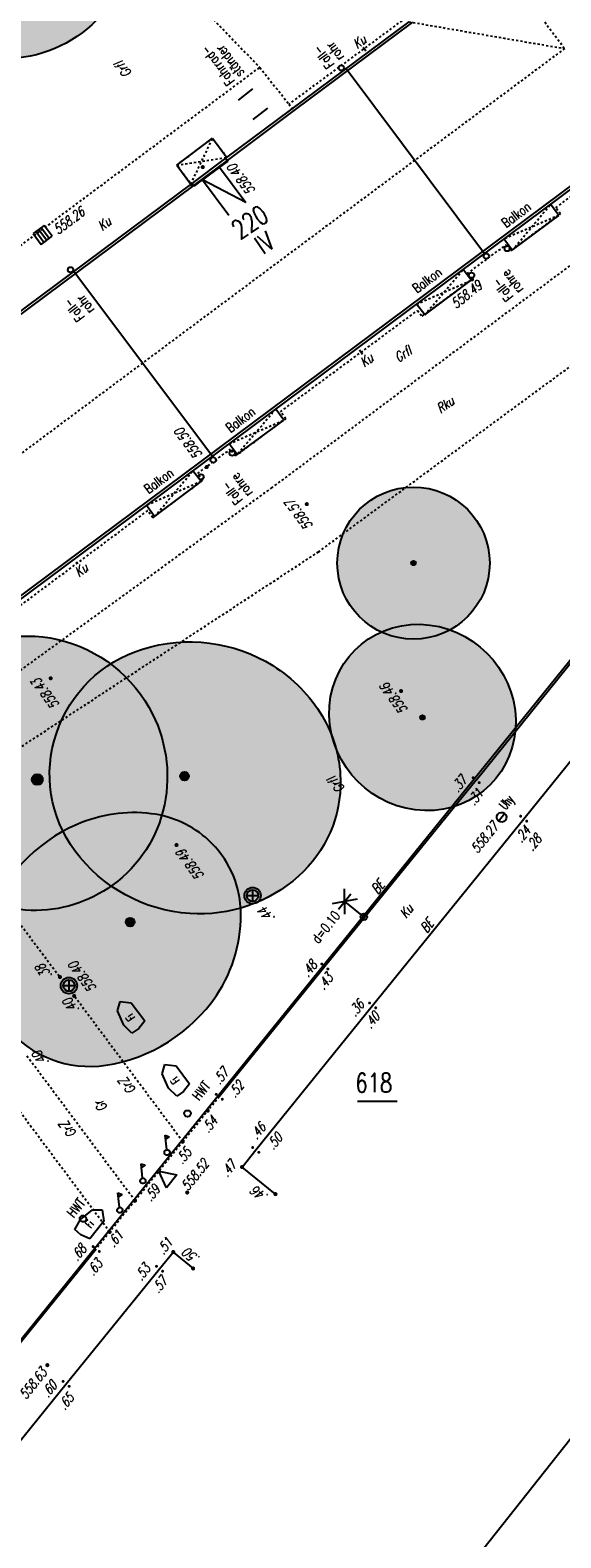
# Model space of a CAD drawing. Header units: metres. Extents: x 2 to 485, y 6 to 594.
# Tile 11 of 176: x 155 to 180, y 68 to 138. Entities that reach past the tile are written whole.
import ezdxf
from ezdxf.enums import TextEntityAlignment as Align

# ---------------------------------------------------------------- set-up
doc = ezdxf.new("R2010")
doc.units = ezdxf.units.M
doc.header["$LTSCALE"] = 0.0125
for name, pattern in [('260241_A_bea$0$GESTRICHELT', [0.4, 0.2, -0.2]), ('260241_A_bea$0$GESTRICHELTX2', [0.7, 0.5, -0.2]), ('260241_A_bea$0$PUNKTIERT', [0.2, 0, -0.2])]:
    doc.linetypes.add(name, pattern=pattern)
for name, color, linetype in [('260241_A_bea$0$B07_FLSTGR', 9, 'Continuous'), ('260241_A_bea$0$B08_FLSTNR_TXT', 9, 'Continuous'), ('260241_A_bea$0$B10_GEBAEUDE', 1, 'Continuous'), ('260241_A_bea$0$B13_GEB_ZUBEHOER', 12, 'Continuous'), ('260241_A_bea$0$B14_GEB_ZUB_GESTR', 12, 'Continuous'), ('260241_A_bea$0$B15_GEB_TXT', 12, 'Continuous'), ('260241_A_bea$0$B23_EINFASS', 5, 'Continuous'), ('260241_A_bea$0$B24_EINFASS_GESTR', 5, 'Continuous'), ('260241_A_bea$0$B25_EINFASS_GEPKT', 7, '260241_A_bea$0$PUNKTIERT'), ('260241_A_bea$0$B28_VEINFASS_TXT', 5, 'Continuous'), ('260241_A_bea$0$B30_BEWSYM', 3, 'Continuous'), ('260241_A_bea$0$B32_BEWLIN_GESTR', 3, 'Continuous'), ('260241_A_bea$0$B34_ZUBEHOER_1', 6, 'Continuous'), ('260241_A_bea$0$B37_VSCHILD', 6, 'Continuous'), ('260241_A_bea$0$B38_SPARTEN1_SYM', 2, 'Continuous'), ('260241_A_bea$0$B53_HAUPTHOEHEN', 4, 'Continuous'), ('260241_A_bea$0$B54_HOEHEN', 253, 'Continuous')]:
    doc.layers.add(name, color=color, linetype=linetype)
doc.layers.add('260241_A_bea$0$B62_PLOTBOX', color=9, linetype='Continuous', plot=False)
doc.layers.add('260241_A_bea$0$f_fill_baum', color=86, linetype='Continuous', lineweight=18)
doc.styles.add('260241_A_bea$0$ROMANS', font='ROMANS')
doc.styles.add('260241_A_bea$0$SIMPLEX8', font='SIMPLEX8')
doc.styles.add('260241_A_bea$0$SYMTEXT', font='SIMPLEX', dxfattribs={"width": 0.8})

# ---------------------------------------------------------------- blocks, each defined once
blk = doc.blocks.new('260241_A_bea$0$HOEHENPKT_ZENTR')
at = {"const_width": 0.75}
blk.add_lwpolyline([(-0.375, 0, 1), (0.375, 0, 1)], format="xyb", close=True, dxfattribs=at)
blk = doc.blocks.new('260241_A_bea$0$HOEHENPKT_DOPP')
at = {"const_width": 0.15}
for points in [[(-0.0749999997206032, 0.4000000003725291, 1), (0.0749999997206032, 0.4000000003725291, 1)], [(-0.0749999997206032, -0.4000000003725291, 1), (0.0749999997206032, -0.4000000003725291, 1)]]:
    blk.add_lwpolyline(points, format="xyb", close=True, dxfattribs=at)
blk = doc.blocks.new('260241_A_bea$0$BEL_MAST')
for p, q in [((0.15, 0.25), (-0.15, 0.5)), ((-0.15, 0.25), (0.15, 0.5)), ((-0.15, 0.375), (0.15, 0.375)), ((0, 0), (0, 0.375))]:
    blk.add_line(p, q)
blk.add_circle((0, 0), 0.05)
blk = doc.blocks.new('260241_A_bea$0$PAPIERK_RUND')
blk.add_circle((0, 0), 0.5)
blk = doc.blocks.new('260241_A_bea$0$BAUMSTAMM')
at = {"const_width": 0.5}
blk.add_lwpolyline([(-0.25, 0, 1), (0.25, 0, 1)], format="xyb", close=True, dxfattribs=at)
blk.add_circle((0, 0), 0.5)

msp = doc.modelspace()

# ---------------------------------------------------------------- hatches: boundary and pattern name
at = {"layer": '260241_A_bea$0$f_fill_baum'}
h = msp.add_hatch(color=256, dxfattribs=at)
h.dxf.hatch_style = 1
edge = h.paths.add_edge_path()
edge.add_ellipse((154.22252122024, 142.3793067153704), major_axis=(-4.242640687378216, 4.242640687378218), ratio=0.9999999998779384, start_angle=0, end_angle=360)
h = msp.add_hatch(color=256, dxfattribs=at)
h.dxf.hatch_style = 1
edge = h.paths.add_edge_path()
edge.add_arc((173.0395212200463, 113.1793067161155), 3.5, 0, 360)
h = msp.add_hatch(color=256, dxfattribs=at)
h.dxf.hatch_style = 1
edge = h.paths.add_edge_path()
edge.add_ellipse((173.4525212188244, 106.0783067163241), major_axis=(-3.102511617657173, 3.102511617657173), ratio=0.9533945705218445, start_angle=0, end_angle=360)
h = msp.add_hatch(color=256, dxfattribs=at)
h.dxf.hatch_style = 1
edge = h.paths.add_edge_path()
edge.add_arc((155.3168786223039, 103.7119522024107), 6.1139412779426, 76.94662665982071, 129.1172260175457, ccw=False)
edge.add_arc((155.2273331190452, 103.3257298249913), 6.510408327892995, 26.504753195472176, 76.94662664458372, ccw=False)
edge.add_arc((155.3054144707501, 103.3646678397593), 6.423156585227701, -14.3596893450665, 26.504753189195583, ccw=False)
edge.add_arc((155.6458071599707, 103.2775250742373), 6.071786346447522, 303.5555866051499, 345.64031068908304, ccw=False)
edge.add_arc((155.6339222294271, 103.295443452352), 6.09328797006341, 266.0943813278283, 303.5555865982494, ccw=False)
edge.add_arc((155.6567604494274, 103.6299631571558), 6.428586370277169, 229.6585000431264, 266.09438135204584, ccw=False)
edge.add_arc((155.7155163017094, 103.6991440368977), 6.519351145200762, 180.2104908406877, 229.6585000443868, ccw=False)
edge.add_arc((155.3284502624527, 103.6977220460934), 6.132282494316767, 129.1172260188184, 180.2104908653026, ccw=False)
h = msp.add_hatch(color=256, dxfattribs=at)
h.dxf.hatch_style = 1
edge = h.paths.add_edge_path()
edge.add_arc((162.4083393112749, 103.408309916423), 6.095401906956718, 107.4002748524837, 161.4398715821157, ccw=False)
edge.add_arc((162.7504709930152, 102.316584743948), 7.239481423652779, 58.127461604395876, 107.4002748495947, ccw=False)
edge.add_arc((162.9557673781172, 102.6467598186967), 6.850685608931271, 30.730875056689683, 58.12746160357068, ccw=False)
edge.add_arc((163.6847432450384, 103.0801254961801), 6.002622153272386, 1.4224133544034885, 30.730875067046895, ccw=False)
edge.add_arc((163.9130474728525, 103.085794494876), 5.77424755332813, -48.315386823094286, 1.422413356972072, ccw=False)
edge.add_arc((163.2112581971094, 103.8738915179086), 6.829522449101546, 266.1871709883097, 311.68461319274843, ccw=False)
edge.add_arc((163.2326821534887, 104.1953561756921), 7.151700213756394, 216.4715181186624, 266.18717098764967, ccw=False)
edge.add_arc((162.2430313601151, 103.4638141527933), 5.921024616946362, 161.4398715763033, 216.4715180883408, ccw=False)
h = msp.add_hatch(color=256, dxfattribs=at)
h.dxf.hatch_style = 1
edge = h.paths.add_edge_path()
edge.add_arc((158.1604378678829, 94.97734396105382), 4.951129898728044, 219.4142951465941, 278.5836374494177)
edge.add_arc((157.7822535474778, 97.48281036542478), 7.484977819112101, 278.5836374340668, 325.9325331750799)
edge.add_arc((158.5547804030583, 96.96040984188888), 6.552400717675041, 325.9325331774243, 362.8061980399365)
edge.add_arc((160.5134678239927, 97.0564180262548), 4.591361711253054, 2.80619808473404, 47.20226415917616)
edge.add_arc((160.4111201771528, 96.94588386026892), 4.742003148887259, 47.20226415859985, 83.05421520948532)
edge.add_arc((160.191917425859, 95.14654676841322), 6.554643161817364, 83.05421522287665, 113.4071766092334)
edge.add_arc((160.5829370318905, 94.24326420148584), 7.538927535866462, 113.4071766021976, 160.7763176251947)
edge.add_arc((158.2549649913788, 95.05502892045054), 5.073483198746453, 160.7763176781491, 219.4142951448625)

# ---------------------------------------------------------------- linework, layer by layer
at = {"color": 252}
for p, q in [((156.0641047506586, 128.7126505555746), (155.5631773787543, 128.3388902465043)), ((155.5631773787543, 128.3388902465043), (155.9369376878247, 127.8379628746)), ((156.0621695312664, 127.9314029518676), (155.6884092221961, 128.4323303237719)), ((156.1874013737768, 128.0248430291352), (155.8136410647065, 128.5257704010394)), ((155.9388729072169, 128.619210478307), (156.3126332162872, 128.1182831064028)), ((156.4378650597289, 128.2117231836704), (156.0641047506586, 128.7126505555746)), ((155.9369376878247, 127.8379628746), (156.4378650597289, 128.2117231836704)), ((176.9449994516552, 101.3133879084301), (177.2280429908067, 101.6632255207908)), ((165.3840212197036, 97.88230671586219), (165.9090212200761, 97.88230671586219)), ((165.6465212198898, 98.14480671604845), (165.6465212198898, 97.61980671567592)), ((156.9480212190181, 93.74430671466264), (157.4730212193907, 93.74430671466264)), ((157.2105212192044, 94.0068067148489), (157.2105212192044, 93.48180671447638)), ((159.4327828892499, 92.58127855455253), (159.555809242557, 93.00856365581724)), ((159.555809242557, 93.00856365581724), (160.0728735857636, 92.94846673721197)), ((160.0728735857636, 92.94846673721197), (160.6974162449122, 92.12521427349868)), ((159.7266577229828, 91.92955333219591), (159.4327828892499, 92.58127855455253)), ((160.1048476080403, 91.56309359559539), (159.7266577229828, 91.92955333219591)), ((160.4155998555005, 91.77490203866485), (160.1048476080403, 91.56309359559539)), ((160.6974162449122, 92.12521427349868), (160.4155998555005, 91.77490203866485)), ((161.4887828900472, 89.6802785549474), (161.6118092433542, 90.10756365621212)), ((161.78265772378, 89.02855333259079), (161.4887828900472, 89.6802785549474)), ((161.6118092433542, 90.10756365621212), (162.1288735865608, 90.04746673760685)), ((162.1288735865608, 90.04746673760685), (162.7534162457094, 89.22421427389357)), ((162.1608476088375, 88.66209359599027), (161.78265772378, 89.02855333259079)), ((162.4715998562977, 88.87390203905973), (162.1608476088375, 88.66209359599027)), ((162.7534162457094, 89.22421427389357), (162.4715998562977, 88.87390203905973)), ((161.7035455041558, 86.20115057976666), (161.6336669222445, 86.86036989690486)), ((161.6336669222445, 86.86036989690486), (161.8187758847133, 86.79110827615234)), ((161.8187758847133, 86.79110827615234), (161.6523012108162, 86.6845780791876)), ((160.5925455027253, 84.89215058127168), (160.5226669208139, 85.55136989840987)), ((160.5226669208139, 85.55136989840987), (160.7077758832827, 85.48210827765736)), ((160.7077758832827, 85.48210827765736), (160.5413012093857, 85.37557808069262)), ((161.6962085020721, 84.44619168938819), (161.3400212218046, 85.2053067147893)), ((161.3400212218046, 85.2053067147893), (162.1610256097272, 85.03478752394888)), ((162.1610256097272, 85.03478752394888), (161.6962085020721, 84.44619168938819)), ((159.5325455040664, 83.54715057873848), (159.4626669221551, 84.20636989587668)), ((159.4626669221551, 84.20636989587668), (159.6477758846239, 84.13710827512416)), ((159.6477758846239, 84.13710827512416), (159.4813012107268, 84.03057807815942)), ((157.7379622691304, 82.98815851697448), (158.2959371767, 83.4351173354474)), ((158.2959371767, 83.4351173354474), (158.7403992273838, 83.42240801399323)), ((158.7403992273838, 83.42240801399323), (158.8110000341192, 82.90667290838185)), ((157.4772635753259, 82.5306035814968), (157.7379622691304, 82.98815851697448)), ((158.8110000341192, 82.90667290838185), (158.169275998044, 82.0967417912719)), ((157.7598049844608, 82.28240985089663), (157.4772635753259, 82.5306035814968)), ((158.169275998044, 82.0967417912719), (157.7598049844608, 82.28240985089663))]:
    msp.add_line(p, q, dxfattribs=at)
for centre, major_axis, ratio, start_param, end_param in [((169.7232672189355, 135.9614007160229), (0.08838834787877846, 0.08838834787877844), 0.999999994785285, 5.497787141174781, 11.78097244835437), ((177.346945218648, 127.6503487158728), (0.08838834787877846, 0.08838834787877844), 0.999999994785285, 5.497787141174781, 11.78097244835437), ((176.3884722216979, 127.3026727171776), (0.08838834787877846, 0.08838834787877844), 0.999999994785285, 5.497787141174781, 11.78097244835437), ((157.2829802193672, 126.67194171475), (0.08838834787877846, 0.08838834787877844), 0.999999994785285, 5.497787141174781, 11.78097244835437), ((175.7086962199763, 126.4228257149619), (0.08838834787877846, 0.08838834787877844), 0.999999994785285, 5.497787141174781, 11.78097244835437), ((163.845083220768, 117.9211967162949), (0.08838834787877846, 0.08838834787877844), 0.999999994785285, 5.497787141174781, 11.78097244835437), ((164.7124222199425, 118.2378047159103), (0.08838834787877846, 0.08838834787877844), 0.999999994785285, 5.497787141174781, 11.78097244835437), ((163.2758822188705, 117.1445227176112), (0.08838834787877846, 0.08838834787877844), 0.999999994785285, 5.497787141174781, 11.78097244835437), ((177.086521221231, 101.4883067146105), (0.1590990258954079, 0.1590990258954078), 0.9999999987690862, 0.1051504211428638, 6.38833572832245), ((165.6465212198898, 97.88230671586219), (-0.2651650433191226, 0.2651650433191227), 0.9999999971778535, 3.926990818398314, 10.2101761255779), ((165.6465212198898, 97.88230671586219), (-0.1856155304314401, 0.1856155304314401), 0.9999999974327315, 3.926990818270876, 10.21017612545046), ((157.2105212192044, 93.74430671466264), (-0.2651650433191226, 0.2651650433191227), 0.9999999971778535, 3.926990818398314, 10.2101761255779), ((157.2105212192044, 93.74430671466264), (-0.1856155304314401, 0.1856155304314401), 0.9999999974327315, 3.926990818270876, 10.21017612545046), ((162.6535212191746, 87.85430671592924), (0.1060660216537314, 0.1060660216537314), 0.9999999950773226, 5.497787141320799, 11.78097244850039), ((161.7175212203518, 86.06930671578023), (-0.08838834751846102, 0.08838834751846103), 0.9999999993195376, -1.46518867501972, 4.817996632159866), ((160.6065212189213, 84.76030671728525), (-0.08838834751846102, 0.08838834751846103), 0.9999999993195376, -1.46518867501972, 4.817996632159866), ((159.5465212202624, 83.41530671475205), (-0.08838834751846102, 0.08838834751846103), 0.9999999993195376, -1.46518867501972, 4.817996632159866), ((157.8555212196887, 83.02130671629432), (0.1060660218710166, 0.1060660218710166), 0.9999999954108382, 4.567574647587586, 10.85075995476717)]:
    msp.add_ellipse(centre, major_axis=major_axis, ratio=ratio, start_param=start_param, end_param=end_param, dxfattribs=at)
at = {"layer": '260241_A_bea$0$B07_FLSTGR', "color": 30, "linetype": 'Continuous'}
msp.add_line((147.9715212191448, 68.76030671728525), (322.4815212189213, 284.9103067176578), dxfattribs=at)
at = {"layer": '260241_A_bea$0$B08_FLSTNR_TXT'}
msp.add_line((170.4676365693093, 88.42772331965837), (172.2957175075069, 88.42772331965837), dxfattribs=at)
at = {"layer": '260241_A_bea$0$B10_GEBAEUDE', "color": 7, "linetype": 'Continuous'}
for p, q in [((172.9934612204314, 138.0588877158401), (167.5440502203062, 133.9930327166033)), ((151.1352422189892, 108.7964597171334), (187.2524352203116, 135.7396277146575)), ((169.9474862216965, 135.9359787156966), (176.2962162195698, 127.4166547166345)), ((167.5440502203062, 133.9930327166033), (164.4802812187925, 131.7071277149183)), ((164.4802812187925, 131.7071277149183), (162.9302232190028, 130.5520837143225)), ((162.9302232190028, 130.5520837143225), (152.0377242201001, 122.4307117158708)), ((157.4372032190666, 126.606209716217), (163.8003682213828, 118.0948417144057))]:
    msp.add_line(p, q, dxfattribs=at)
at = {"layer": '260241_A_bea$0$B13_GEB_ZUBEHOER', "color": 7, "linetype": 'Continuous'}
for p, q in [((172.8255212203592, 138.0833067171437), (164.4085212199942, 131.8033067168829)), ((151.1105212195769, 108.6283067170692), (187.4205212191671, 135.7153067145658)), ((162.1609692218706, 131.4872867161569), (163.8113992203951, 132.7212497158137)), ((163.8113992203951, 132.7212497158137), (164.4633712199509, 131.8440747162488)), ((164.4085212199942, 131.8033067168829), (162.8585212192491, 130.6483067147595)), ((164.4085212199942, 131.8033067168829), (164.5046872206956, 131.6744777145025)), ((162.1609692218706, 131.4872867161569), (162.8107342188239, 130.6127997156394)), ((164.1232712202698, 131.3880027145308), (163.3452252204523, 130.8059447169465)), ((164.5046872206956, 131.6744777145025), (164.1232712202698, 131.3880027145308)), ((164.1232712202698, 131.3880027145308), (165.3376632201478, 129.7647067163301)), ((162.8585212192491, 130.6483067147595), (151.9665212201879, 122.5273067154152)), ((162.9567582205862, 130.5164737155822), (162.8585212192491, 130.6483067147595)), ((162.9567582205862, 130.5164737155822), (163.3452252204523, 130.8059447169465)), ((165.3376632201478, 129.7647067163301), (163.3452252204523, 130.8059447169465)), ((163.3452252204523, 130.8059447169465), (164.5596182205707, 129.1826487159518)), ((177.5794122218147, 127.5778007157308), (179.719521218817, 129.1743067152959)), ((179.719521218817, 129.1743067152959), (179.3379662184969, 129.6857787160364)), ((173.5535212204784, 124.5943067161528), (175.6936302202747, 126.1908127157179)), ((173.5535212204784, 124.5943067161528), (173.181452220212, 125.093063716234)), ((167.0885212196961, 119.7583067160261), (166.7101472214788, 120.2655157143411)), ((164.9455212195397, 118.1703067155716), (167.0885212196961, 119.7583067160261)), ((164.9455212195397, 118.1703067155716), (164.5722572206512, 118.6706657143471)), ((163.2775212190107, 116.9313067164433), (162.9068052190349, 117.4282497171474)), ((161.1465212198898, 115.3263067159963), (163.2775212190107, 116.9313067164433)), ((161.1465212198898, 115.3263067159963), (160.7684772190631, 115.8330727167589))]:
    msp.add_line(p, q, dxfattribs=at)
at = {"layer": '260241_A_bea$0$B13_GEB_ZUBEHOER', "linetype": 'Continuous'}
for p, q in [((177.5794122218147, 127.5778007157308), (177.1978572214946, 128.0892727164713)), ((175.6936302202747, 126.1908127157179), (175.3215612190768, 126.6895697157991))]:
    msp.add_line(p, q, dxfattribs=at)
at = {"layer": '260241_A_bea$0$B14_GEB_ZUB_GESTR', "color": 7, "linetype": '260241_A_bea$0$GESTRICHELTX2'}
for p, q in [((137.6915212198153, 193.5403067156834), (179.9815212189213, 136.8503067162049)), ((172.8255212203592, 138.0833067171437), (179.9815212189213, 136.8503067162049)), ((179.9815212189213, 136.8503067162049), (151.2315212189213, 115.4003067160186)), ((162.8107342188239, 130.6127997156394), (163.8113992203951, 132.7212497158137)), ((162.1609692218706, 131.4872867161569), (164.4633712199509, 131.8440747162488)), ((179.719521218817, 129.1743067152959), (177.1978572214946, 128.0892727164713)), ((177.5794122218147, 127.5778007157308), (179.3379662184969, 129.6857787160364)), ((173.5535212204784, 124.5943067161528), (175.3215612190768, 126.6895697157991)), ((173.181452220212, 125.093063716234), (175.6936302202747, 126.1908127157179)), ((166.7101472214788, 120.2655157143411), (164.9455212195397, 118.1703067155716)), ((164.5722572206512, 118.6706657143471), (167.0885212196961, 119.7583067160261)), ((161.1465212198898, 115.3263067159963), (162.9068052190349, 117.4282497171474)), ((163.2775212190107, 116.9313067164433), (160.7684772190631, 115.8330727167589))]:
    msp.add_line(p, q, dxfattribs=at)
at = {"layer": '260241_A_bea$0$B23_EINFASS', "color": 252, "linetype": 'Continuous'}
for p, q in [((175.9165212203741, 103.1953067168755), (181.8385212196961, 110.5633067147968)), ((178.101521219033, 101.4233067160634), (184.0595212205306, 108.7873067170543)), ((175.9165212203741, 103.1953067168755), (168.9655212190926, 94.62330671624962)), ((171.1625212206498, 92.83330671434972), (178.101521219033, 101.4233067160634)), ((168.9655212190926, 94.62330671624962), (164.1155212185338, 88.62830671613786)), ((165.7915212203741, 86.18530671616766), (171.1625212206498, 92.83330671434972)), ((165.160521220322, 85.39630671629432), (165.7915212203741, 86.18530671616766)), ((166.6985212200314, 84.15330671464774), (165.160521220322, 85.39630671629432)), ((158.4615212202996, 81.62630671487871), (154.8855212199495, 77.19630671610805)), ((161.3725212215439, 80.71930671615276), (161.9995212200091, 81.48830671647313)), ((161.9995212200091, 81.48830671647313), (162.9145212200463, 80.73030671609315)), ((157.0785212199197, 75.42430671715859), (161.3725212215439, 80.71930671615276)), ((152.7105212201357, 70.00730671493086), (157.0785212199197, 75.42430671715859))]:
    msp.add_line(p, q, dxfattribs=at)
at = {"layer": '260241_A_bea$0$B24_EINFASS_GESTR', "color": 252, "linetype": '260241_A_bea$0$GESTRICHELT'}
for p, q in [((152.136521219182, 100.3523067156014), (156.7965212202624, 94.13530671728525)), ((162.4385212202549, 86.56430671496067), (157.4495212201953, 93.26630671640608)), ((160.2415212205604, 83.84630671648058), (155.257521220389, 90.5313067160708)), ((164.1155212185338, 88.62830671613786), (163.5875212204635, 87.98730671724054)), ((162.4385212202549, 86.56430671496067), (163.5875212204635, 87.98730671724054)), ((162.4385212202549, 86.56430671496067), (160.2415212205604, 83.84630671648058)), ((160.2415212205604, 83.84630671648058), (159.0785212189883, 82.41330671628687)), ((159.0785212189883, 82.41330671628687), (158.4615212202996, 81.62630671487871))]:
    msp.add_line(p, q, dxfattribs=at)
at = {"layer": '260241_A_bea$0$B25_EINFASS_GEPKT', "color": 7, "linetype": '260241_A_bea$0$PUNKTIERT', "ltscale": 0.5}
for p, q in [((172.5036372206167, 138.1301097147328), (167.3185212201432, 134.2953067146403)), ((153.5344882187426, 126.7003397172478), (165.9745212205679, 135.9823067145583)), ((165.9745212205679, 135.9823067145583), (167.3185212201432, 134.2953067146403)), ((167.3185212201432, 134.2953067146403), (167.5440502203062, 133.9930327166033)), ((162.1609692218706, 131.4872867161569), (163.8113992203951, 132.7212497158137)), ((163.8113992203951, 132.7212497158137), (164.53116022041, 131.7530227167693)), ((179.5815212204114, 129.5223067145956), (184.2699452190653, 133.0780517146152)), ((162.8780962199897, 130.5223197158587), (162.1609692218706, 131.4872867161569)), ((177.5145212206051, 127.5483067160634), (179.7915212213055, 129.2453067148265)), ((179.7915212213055, 129.2453067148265), (179.5815212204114, 129.5223067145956)), ((182.7735212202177, 128.7643067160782), (166.5345212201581, 116.6533067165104)), ((175.507521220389, 126.494306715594), (177.2975212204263, 127.8253067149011)), ((177.2975212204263, 127.8253067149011), (177.5145212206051, 127.5483067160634)), ((173.4395212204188, 124.5343067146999), (175.7285212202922, 126.2303067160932)), ((175.7285212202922, 126.2303067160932), (175.507521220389, 126.494306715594)), ((168.6695212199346, 113.6913067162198), (184.5545212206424, 125.4083067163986)), ((166.9278272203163, 120.1409557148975), (173.2265212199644, 124.8003067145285)), ((173.2265212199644, 124.8003067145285), (173.4395212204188, 124.5343067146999)), ((167.1686752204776, 119.818100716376), (166.9278272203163, 120.1409557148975)), ((164.8653672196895, 118.110512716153), (167.1686752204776, 119.818100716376)), ((163.1244862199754, 117.3036907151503), (164.6296302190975, 118.4265167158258)), ((164.8653672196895, 118.110512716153), (164.6296302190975, 118.4265167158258)), ((163.3576752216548, 116.9911007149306), (163.1244862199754, 117.3036907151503)), ((166.5345212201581, 116.6533067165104), (154.6075212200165, 107.9843067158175)), ((161.0663672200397, 115.2665127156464), (163.3576752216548, 116.9911007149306)), ((154.499718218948, 110.8696757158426), (160.8258502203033, 115.5889247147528)), ((161.0663672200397, 115.2665127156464), (160.8258502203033, 115.5889247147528)), ((154.7245212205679, 104.537306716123), (168.6695212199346, 113.6913067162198)), ((159.0785212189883, 82.41330671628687), (154.4075212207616, 88.6793067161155))]:
    msp.add_line(p, q, dxfattribs=at)
at = {"layer": '260241_A_bea$0$B28_VEINFASS_TXT', "color": 252, "linetype": 'Continuous'}
for p, q in [((170.8450312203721, 136.7251527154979), (170.7232222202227, 136.9042117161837)), ((170.5558752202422, 122.9958307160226), (170.6967282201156, 122.7847107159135)), ((157.5458512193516, 113.2358637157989), (157.5993252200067, 113.1461577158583))]:
    msp.add_line(p, q, dxfattribs=at)
at = {"layer": '260241_A_bea$0$B30_BEWSYM'}
for points in [[(151.459537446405, 108.4554948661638, -0.2316523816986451), (156.6977649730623, 109.6679097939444, -0.2237183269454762), (161.0534802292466, 106.2311431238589, -0.1802187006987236), (161.5278980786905, 101.771671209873, -0.1857214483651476), (159.0019611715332, 98.21760218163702, -0.1649267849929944), (155.2188893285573, 97.21630650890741, -0.1603346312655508), (151.4952663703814, 98.73009685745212, -0.2191691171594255), (149.1962091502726, 103.6751935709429, -0.226704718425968)], [(156.6299583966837, 105.3484744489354, -0.2402614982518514), (160.5855375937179, 109.2247794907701, -0.2183680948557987), (166.5731442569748, 108.4645324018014, -0.1201128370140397), (168.8444593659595, 106.1475025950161, -0.1285840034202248), (169.68551572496, 103.2291300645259, -0.220494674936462), (167.753094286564, 98.77348939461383, -0.2011697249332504), (162.7571132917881, 97.05948550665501, -0.2203933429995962), (157.4816249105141, 99.94422026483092, -0.2448448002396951)], [(154.3353177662, 91.83375628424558, 0.2640682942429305), (158.8994086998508, 90.08167144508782, 0.209589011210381), (163.9826485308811, 93.28995990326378, 0.1622945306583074), (165.0993237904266, 97.28120107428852, 0.1961743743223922), (163.6328954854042, 100.4253605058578, 0.1577223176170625), (160.9845711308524, 101.6530855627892, 0.1332195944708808), (157.5880012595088, 101.1617747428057, 0.2096812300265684), (153.4643774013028, 96.72550858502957, 0.2615896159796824)]]:
    msp.add_lwpolyline(points, format="xyb", close=True, dxfattribs=at)
msp.add_circle((173.0395212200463, 113.1793067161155), 3.5, dxfattribs=at)
msp.add_ellipse((173.4525212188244, 106.0783067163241), major_axis=(-3.102511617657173, 3.102511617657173), ratio=0.9533945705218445, start_param=3.926990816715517, end_param=10.2101761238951, dxfattribs=at)
at = {"layer": '260241_A_bea$0$B32_BEWLIN_GESTR', "linetype": '260241_A_bea$0$GESTRICHELT'}
msp.add_line((163.715521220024, 138.3213067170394), (165.9745212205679, 135.9823067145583), dxfattribs=at)
at = {"layer": '260241_A_bea$0$B34_ZUBEHOER_1', "color": 252, "linetype": 'Continuous'}
for p, q in [((164.9925212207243, 134.474306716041), (165.6595212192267, 134.9953067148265)), ((165.6808772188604, 133.5930527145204), (166.3478772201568, 134.1140527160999))]:
    msp.add_line(p, q, dxfattribs=at)
at = {"layer": '260241_A_bea$0$B62_PLOTBOX', "linetype": 'Continuous'}
msp.add_line((127.6832822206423, 6.497701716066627), (326.2932362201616, 257.4042297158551), dxfattribs=at)

# ---------------------------------------------------------------- block references
at = {"layer": '260241_A_bea$0$B30_BEWSYM'}
for name, p, xscale, yscale in [('260241_A_bea$0$PAPIERK_RUND', (154.22252122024, 142.3793067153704), 12, 12), ('260241_A_bea$0$BAUMSTAMM', (173.0395212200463, 113.1793067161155), 0.20000000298, 0.20000000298), ('260241_A_bea$0$BAUMSTAMM', (173.4525212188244, 106.0783067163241), 0.20000000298, 0.20000000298), ('260241_A_bea$0$BAUMSTAMM', (155.7535212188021, 103.2243067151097), 0.5, 0.5), ('260241_A_bea$0$BAUMSTAMM', (162.5215212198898, 103.3783067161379), 0.4000000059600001, 0.4000000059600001), ('260241_A_bea$0$BAUMSTAMM', (160.0195212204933, 96.66830671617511), 0.4000000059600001, 0.4000000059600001)]:
    msp.add_blockref(name, p, dxfattribs=dict(at, xscale=xscale, yscale=yscale))
at = {"layer": '260241_A_bea$0$B38_SPARTEN1_SYM', "xscale": 3, "yscale": 3, "rotation": 51.08411861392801}
msp.add_blockref('260241_A_bea$0$BEL_MAST', (170.757521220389, 96.9063067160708), dxfattribs=at)
at = {"layer": '260241_A_bea$0$B54_HOEHEN', "color": 252, "xscale": 0.125, "yscale": 0.125}
for p in [(163.3565212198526, 131.3953067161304), (175.7285212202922, 126.2303067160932), (163.542521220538, 117.5983067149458), (168.1365212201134, 115.8933067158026), (156.3695212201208, 107.8823067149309), (172.4685212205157, 107.2923067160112), (162.1515212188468, 100.2103067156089), (162.6425212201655, 84.22530671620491), (156.2165212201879, 76.2843067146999)]:
    msp.add_blockref('260241_A_bea$0$HOEHENPKT_ZENTR', p, dxfattribs=at)
at = {"layer": '260241_A_bea$0$B54_HOEHEN', "color": 252}
for name, p, xscale, yscale, rotation in [('260241_A_bea$0$HOEHENPKT_DOPP', (175.9165212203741, 103.1953067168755), 0.449999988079, 0.449999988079, 231.0268766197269), ('260241_A_bea$0$HOEHENPKT_DOPP', (178.101521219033, 101.4233067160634), 0.449999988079, 0.449999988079, 51.05208161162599), ('260241_A_bea$0$HOEHENPKT_DOPP', (168.9655212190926, 94.62330671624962), 0.449999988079, 0.449999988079, 231.0268766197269), ('260241_A_bea$0$HOEHENPKT_ZENTR', (156.7965212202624, 94.13530671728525), 0.1249999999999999, 0.1249999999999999, 358.199999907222), ('260241_A_bea$0$HOEHENPKT_ZENTR', (157.4495212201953, 93.26630671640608), 0.1249999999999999, 0.1249999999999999, 358.199999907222), ('260241_A_bea$0$HOEHENPKT_DOPP', (171.1625212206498, 92.83330671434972), 0.4499999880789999, 0.4499999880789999, 231.903913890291), ('260241_A_bea$0$HOEHENPKT_DOPP', (164.1155212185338, 88.62830671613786), 0.449999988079, 0.449999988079, 231.0268766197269), ('260241_A_bea$0$HOEHENPKT_ZENTR', (163.5875212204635, 87.98730671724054), 0.1249999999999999, 0.1249999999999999, 358.199999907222), ('260241_A_bea$0$HOEHENPKT_ZENTR', (162.4385212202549, 86.56430671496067), 0.1249999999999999, 0.1249999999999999, 358.199999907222), ('260241_A_bea$0$HOEHENPKT_DOPP', (165.7915212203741, 86.18530671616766), 0.4499999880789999, 0.4499999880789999, 231.903913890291), ('260241_A_bea$0$HOEHENPKT_ZENTR', (165.160521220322, 85.39630671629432), 0.1249999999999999, 0.1249999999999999, 358.199999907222), ('260241_A_bea$0$HOEHENPKT_ZENTR', (160.2415212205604, 83.84630671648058), 0.1249999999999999, 0.1249999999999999, 358.199999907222), ('260241_A_bea$0$HOEHENPKT_ZENTR', (166.6985212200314, 84.15330671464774), 0.1249999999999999, 0.1249999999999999, 358.199999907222), ('260241_A_bea$0$HOEHENPKT_ZENTR', (159.0785212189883, 82.41330671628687), 0.1249999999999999, 0.1249999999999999, 358.199999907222), ('260241_A_bea$0$HOEHENPKT_DOPP', (158.4615212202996, 81.62630671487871), 0.4499999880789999, 0.4499999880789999, 231.903913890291), ('260241_A_bea$0$HOEHENPKT_ZENTR', (161.9995212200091, 81.48830671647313), 0.1249999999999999, 0.1249999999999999, 358.199999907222), ('260241_A_bea$0$HOEHENPKT_DOPP', (161.3725212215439, 80.71930671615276), 0.449999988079, 0.449999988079, 230.959544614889), ('260241_A_bea$0$HOEHENPKT_ZENTR', (162.9145212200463, 80.73030671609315), 0.1249999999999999, 0.1249999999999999, 358.199999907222), ('260241_A_bea$0$HOEHENPKT_DOPP', (157.0785212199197, 75.42430671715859), 0.449999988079, 0.449999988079, 230.959544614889)]:
    msp.add_blockref(name, p, dxfattribs=dict(at, xscale=xscale, yscale=yscale, rotation=rotation))

# ---------------------------------------------------------------- texts
at = {"color": 252}
for s, height, rotation, style, oblique, width, p in [('Uhy', 0.4499999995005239, 51.02467542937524, '260241_A_bea$0$SIMPLEX8', 359.9999999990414, 0.5600000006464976, (177.2850483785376, 101.8052270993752)), ('Fi', 0.3750000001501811, 126.6650060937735, '260241_A_bea$0$SYMTEXT', 359.999999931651, 0.5599999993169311, (160.2527753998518, 92.2977762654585)), ('Fi', 0.3750000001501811, 126.6650060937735, '260241_A_bea$0$SYMTEXT', 359.999999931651, 0.5599999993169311, (162.308775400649, 89.39677626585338)), ('Fi', 0.3750000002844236, 51.08955713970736, '260241_A_bea$0$SYMTEXT', 359.9999998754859, 0.5599999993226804, (158.2256360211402, 82.57035204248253))]:
    msp.add_text(s, height=height, rotation=rotation, dxfattribs=dict(at, style=style, oblique=oblique, width=width)).set_placement(p)
at = {"layer": '260241_A_bea$0$B08_FLSTNR_TXT', "style": '260241_A_bea$0$ROMANS', "width": 0.75}
msp.add_text('618', height=0.875, dxfattribs=at).set_placement((170.3726945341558, 88.8368771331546))
at = {"layer": '260241_A_bea$0$B15_GEB_TXT', "color": 7, "style": '260241_A_bea$0$ROMANS', "width": 0.75}
for s, height, rotation, p in [('Balkon', 0.45, 36.966534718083, (177.292148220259, 128.5791407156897)), ('220', 0.875, 33.73919998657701, (165.0650202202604, 128.0358607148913)), ('IV', 0.875, 33.739199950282, (166.1310142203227, 127.3524957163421)), ('Balkon', 0.45, 36.966534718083, (173.1994822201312, 125.5723987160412)), ('Balkon', 0.45, 36.966534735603, (164.6248442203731, 119.1523877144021)), ('Balkon', 0.45, 36.966534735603, (160.8701052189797, 116.3394817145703))]:
    msp.add_text(s, height=height, rotation=rotation, dxfattribs=at).set_placement(p)
at = {"layer": '260241_A_bea$0$B28_VEINFASS_TXT', "color": 252, "style": '260241_A_bea$0$ROMANS', "oblique": 15.000035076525, "width": 0.75}
for s, rotation, p in [('Ku', 36.755924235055, (170.6805152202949, 136.9846467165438)), ('Grfl', 127.71742904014, (159.8868532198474, 136.0317737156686)), ('Ku', 37.613090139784, (158.9641622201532, 128.6224287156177)), ('Grfl', 34.297539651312, (172.6773762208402, 122.6096467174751)), ('Ku', 36.75592418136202, (171.0064392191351, 122.3420377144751)), ('Rku', 35.607264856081, (174.6188892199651, 120.2842797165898)), ('Ku', 36.755924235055, (157.8961342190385, 112.6938477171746)), ('Grfl', 128.872411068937, (169.671896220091, 103.1280897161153)), ('BE', 51.084119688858, (171.5776192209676, 98.13735071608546)), ('Ku', 51.084119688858, (172.878497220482, 97.02458471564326)), ('BE', 51.084119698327, (173.8297512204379, 96.35463171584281)), ('GrZ', 126.735044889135, (160.0813142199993, 89.26479671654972)), ('Gr', 126.898790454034, (158.8612602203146, 88.3319707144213)), ('GrZ', 126.735044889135, (157.3586262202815, 87.25891471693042))]:
    msp.add_text(s, height=0.45, rotation=rotation, dxfattribs=at).set_placement(p, align=Align.CENTER)
at = {"layer": '260241_A_bea$0$B34_ZUBEHOER_1', "color": 252, "style": '260241_A_bea$0$ROMANS', "width": 0.75}
for s, rotation, p in [('Fahrrad-', 126.9370483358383, (164.8493489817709, 135.362812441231)), ('ständer', 126.9370483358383, (165.286075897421, 135.7179673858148)), ('Fall-', 126.641836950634, (169.4221606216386, 136.1386689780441)), ('rohr', 126.641836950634, (169.8735004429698, 136.4743751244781)), ('rohre', 126.891670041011, (178.1075248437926, 125.7763598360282)), ('Fall-', 126.891670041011, (177.6576531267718, 125.4386888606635)), ('Fall-', 126.641836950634, (157.9541136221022, 124.5022099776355)), ('rohr', 126.641836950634, (158.4054534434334, 124.8379161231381)), ('rohre', 126.891670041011, (165.6743028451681, 116.420586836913)), ('Fall-', 126.891670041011, (165.2244311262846, 116.0829158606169))]:
    msp.add_text(s, height=0.45, rotation=rotation, dxfattribs=at).set_placement(p)
at = {"layer": '260241_A_bea$0$B37_VSCHILD', "color": 252, "style": '260241_A_bea$0$ROMANS', "width": 0.75}
for rotation, p in [(51.084119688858, (163.7467452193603, 89.12077471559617)), (51.08411972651, (157.993318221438, 83.73412871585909))]:
    msp.add_text('HWT', height=0.45, rotation=rotation, dxfattribs=at).set_placement(p, align=Align.RIGHT)
at = {"layer": '260241_A_bea$0$B38_SPARTEN1_SYM', "style": '260241_A_bea$0$ROMANS', "width": 0.75}
msp.add_text('d=0.10', height=0.45, rotation=51.63697439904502, dxfattribs=at).set_placement((168.6728422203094, 95.64415771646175))
at = {"layer": '260241_A_bea$0$B53_HAUPTHOEHEN', "color": 252, "style": '260241_A_bea$0$ROMANS', "oblique": 15.000035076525, "width": 0.75}
for s, rotation, p in [('558.40', 126.641840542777, (164.4823562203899, 131.3326717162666)), ('558.49', 38.82231605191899, (175.9479522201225, 126.2071087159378))]:
    msp.add_text(s, height=0.45, rotation=rotation, dxfattribs=at).set_placement(p, align=Align.TOP_RIGHT)
msp.add_text('558.26', height=0.45, rotation=36.727976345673, dxfattribs=at).set_placement((156.4393882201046, 128.6343377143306), align=Align.TOP_LEFT)
for s, rotation, p in [('558.50', 126.641840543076, (163.1883922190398, 118.0389947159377)), ('558.52', 51.084119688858, (162.5001822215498, 84.41667471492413))]:
    msp.add_text(s, height=0.45, rotation=rotation, dxfattribs=at).set_placement(p, align=Align.MIDDLE_LEFT)
for s, rotation, p in [('558.57', 126.641840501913, (167.9622622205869, 115.5381947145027)), ('558.43', 126.641840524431, (156.3203262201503, 107.3085007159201)), ('558.46', 126.641840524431, (172.3282532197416, 107.0806197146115))]:
    msp.add_text(s, height=0.45, rotation=rotation, dxfattribs=at).set_placement(p, align=Align.CENTER)
for s, rotation, p in [('558.27', 51.08411971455, (176.8018892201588, 101.1736607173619)), ('558.49', 126.641840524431, (162.3094042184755, 99.9461727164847)), ('558.63', 51.08411967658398, (156.0552132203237, 76.0611127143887))]:
    msp.add_text(s, height=0.45, rotation=rotation, dxfattribs=at).set_placement(p, align=Align.MIDDLE_RIGHT)
msp.add_text('558.40', height=0.45, rotation=126.706360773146, dxfattribs=at).set_placement((157.6642932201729, 94.00524071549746), align=Align.TOP_CENTER)
at = {"layer": '260241_A_bea$0$B54_HOEHEN', "color": 252, "style": '260241_A_bea$0$ROMANS', "oblique": 15.000035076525, "width": 0.75}
for s, rotation, p in [('.37', 51.08411963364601, (175.3605522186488, 103.306216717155)), ('.31', 51.084119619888, (176.1075092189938, 102.6972817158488)), ('.24', 51.084119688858, (178.2773892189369, 100.9873017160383)), ('.28', 51.084119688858, (178.7847602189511, 100.6052887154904)), ('.44', 129.669236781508, (166.0593042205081, 97.27388171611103)), ('.38', 126.706360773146, (155.8446032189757, 94.66506971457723)), ('.48', 51.084119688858, (168.4725532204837, 94.8082977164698)), ('.43', 51.08411963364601, (169.1978432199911, 94.21535171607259)), ('.40', 126.706360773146, (157.097160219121, 93.09158971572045)), ('.36', 51.084119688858, (170.6426482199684, 92.98566471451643)), ('.40', 51.084119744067, (171.3519102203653, 92.44034871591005)), ('.40', 126.706360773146, (155.6942242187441, 90.67307871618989)), ('.57', 51.084119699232, (164.4132122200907, 89.86030071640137)), ('.52', 51.084119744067, (165.1152022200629, 89.25999471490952)), ('.54', 51.084119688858, (163.8900242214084, 87.63701571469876)), ('.46', 51.084119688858, (166.1172862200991, 87.33783671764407)), ('.50', 51.084119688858, (166.8779452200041, 86.86357971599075)), ('.55', 51.084119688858, (162.6980062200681, 86.19471671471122)), ('.47', 51.08411962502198, (164.7643882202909, 85.61086871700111)), ('.59', 51.084119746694, (161.2522432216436, 84.48041671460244)), ('.46', 141.373801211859, (165.6858032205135, 84.37066471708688)), ('.61', 51.084119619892, (159.5539452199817, 82.37116871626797)), ('.51', 51.084119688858, (161.8293492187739, 82.04469671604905)), ('.68', 51.084119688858, (157.8744592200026, 81.74572671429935)), ('.63', 51.084119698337, (158.6066712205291, 81.06620771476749)), ('.50', 140.525562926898, (162.5539242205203, 81.53138671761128)), ('.53', 53.10958858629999, (160.8026462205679, 80.8491687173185)), ('.57', 51.084119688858, (161.5958842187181, 80.26143271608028)), ('.60', 51.084119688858, (156.5280442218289, 75.46741871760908)), ('.65', 51.084119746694, (157.2962832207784, 74.89637071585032))]:
    msp.add_text(s, height=0.45, rotation=rotation, dxfattribs=at).set_placement(p, align=Align.MIDDLE_RIGHT)

doc.saveas('drawing.dxf')
